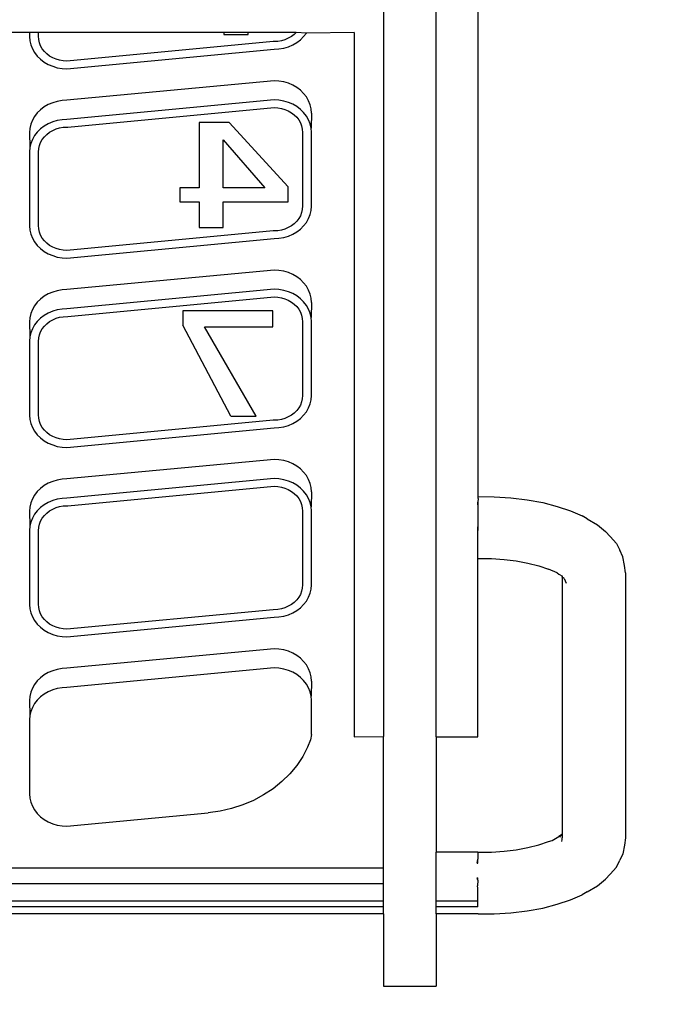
# Model space of a CAD drawing. Header units: millimetres. Extents: x 3351592 to 3400404, y -498420 to -470360.
# Tile 26 of 43: x 3359726 to 3359751, y -482243 to -482204. Entities that reach past the tile are written whole.
import ezdxf

# ---------------------------------------------------------------- set-up
doc = ezdxf.new("R2010")
doc.units = ezdxf.units.MM
doc.header["$LTSCALE"] = 3
doc.header["$MEASUREMENT"] = 0
doc.header["$PDMODE"] = 3
doc.header["$PDSIZE"] = -1
doc.layers.get('0').update_dxf_attribs({"linetype": 'CONTINUOUS'})
doc.layers.get('Defpoints').update_dxf_attribs({"linetype": 'CONTINUOUS'})
doc.layers.add('Civil-Wall-Text', color=7, linetype='CONTINUOUS', lineweight=0)
doc.layers.add('ELECTRICAL', color=7, linetype='CONTINUOUS')
doc.layers.add('Equipment', color=5, linetype='CONTINUOUS')
doc.styles.add('ARAIL', font='arial.ttf')
doc.styles.get("Standard").update_dxf_attribs({"font": 'arial.ttf'})
doc.dimstyles.new('TFS-Dim', dxfattribs={"dimtxt": 78, "dimasz": 20, "dimexe": 25, "dimexo": 25, "dimgap": 5, "dimtad": 0, "dimdec": 0, "dimzin": 0, "dimdsep": 46, "dimtxsty": 'Standard', "dimcen": 0.09, "dimclrd": 251, "dimclre": 251, "dimclrt": 251, "dimadec": 0, "dimazin": 0, "dimtfac": 1, "dimtdec": 0, "dimtofl": 0, "dimtmove": 0, "dimatfit": 3, "dimldrblk": 'DOT', "dimfxl": 0, "dimtolj": 1, "dimtzin": 0, "dimlwd": -1, "dimlwe": -1, "dimarcsym": 0})

# ---------------------------------------------------------------- blocks, each defined once
blk = doc.blocks.new('A$C80eb0365')
at = {"layer": 'Equipment'}
for p, q in [((48.824, 204.452), (50.282, 204.452)), ((48.824, 202.454), (48.824, 204.452)), ((50.282, 202.454), (50.282, 204.452)), ((48.824, 202.454), (17.668, 202.454)), ((48.824, 202.259), (17.668, 202.259)), ((48.824, 202.454), (48.824, 202.259)), ((48.824, 202.259), (48.824, 202.095)), ((51.444, 202.454), (50.282, 202.454)), ((50.282, 202.454), (50.282, 202.259)), ((51.437, 202.259), (50.282, 202.259)), ((50.282, 202.259), (50.282, 202.095)), ((51.437, 202.259), (51.437, 202.095)), ((51.444, 202.454), (51.887, 202.451)), ((51.887, 202.451), (52.354, 202.422)), ((52.354, 202.422), (52.807, 202.367)), ((52.807, 202.367), (53.238, 202.288)), ((53.238, 202.288), (53.639, 202.185)), ((48.824, 202.095), (17.668, 202.095)), ((48.824, 202.095), (48.824, 201.622)), ((51.437, 202.095), (50.282, 202.095)), ((50.282, 202.095), (50.282, 200.742)), ((51.437, 202.095), (51.437, 201.743)), ((53.639, 202.185), (54.003, 202.062)), ((54.003, 202.062), (54.323, 201.919)), ((51.437, 201.743), (51.425, 201.677)), ((54.465, 201.842), (54.323, 201.919)), ((54.465, 201.842), (54.749, 201.675)), ((48.824, 201.622), (17.668, 201.622)), ((48.824, 201.622), (48.824, 201.176)), ((51.437, 201.518), (51.423, 201.453)), ((51.423, 201.453), (51.437, 201.453)), ((51.437, 201.518), (51.425, 201.677)), ((51.437, 201.518), (51.437, 201.453)), ((54.749, 201.675), (54.975, 201.494)), ((55.104, 201.354), (54.975, 201.494)), ((17.668, 201.176), (48.824, 201.176)), ((48.824, 201.176), (48.824, 197.545)), ((55.104, 201.354), (55.275, 201.155)), ((55.275, 201.155), (55.368, 200.968)), ((51.423, 201.049), (51.437, 201.048)), ((51.423, 201.049), (51.437, 200.936)), ((51.437, 201.048), (51.437, 200.936)), ((51.437, 200.742), (51.437, 200.936)), ((55.454, 200.787), (55.368, 200.968)), ((51.437, 200.742), (50.282, 200.742)), ((50.282, 197.553), (50.282, 200.742)), ((51.437, 200.742), (51.813, 200.739)), ((51.813, 200.739), (52.163, 200.717)), ((52.163, 200.717), (52.502, 200.676)), ((52.502, 200.676), (52.825, 200.617)), ((52.825, 200.617), (53.125, 200.54)), ((55.5, 200.549), (55.454, 200.787)), ((53.125, 200.54), (53.398, 200.448)), ((53.398, 200.448), (53.495, 200.419)), ((53.495, 200.419), (53.683, 200.308)), ((53.766, 200.443), (53.771, 200.395)), ((53.771, 200.395), (53.776, 200.347)), ((53.776, 200.245), (53.776, 200.347)), ((55.529, 200.346), (55.5, 200.549)), ((55.529, 193.009), (55.529, 200.346)), ((53.766, 200.256), (53.683, 200.308)), ((53.705, 200.327), (53.766, 200.256)), ((53.766, 200.256), (53.776, 200.245)), ((53.776, 193.128), (53.776, 200.245)), ((39.328, 199.76), (39.429, 199.837)), ((39.429, 199.837), (39.542, 199.902)), ((39.542, 199.902), (39.663, 199.954)), ((39.663, 199.954), (39.791, 199.991)), ((39.791, 199.991), (39.924, 200.014)), ((39.924, 200.014), (40.059, 200.022)), ((40.059, 200.022), (43.972, 199.653)), ((39.103, 199.469), (39.163, 199.574)), ((39.163, 199.574), (39.238, 199.672)), ((39.238, 199.672), (39.328, 199.76)), ((44.298, 199.608), (43.972, 199.653)), ((44.618, 199.535), (44.298, 199.608)), ((44.928, 199.436), (44.618, 199.535)), ((39.025, 199.126), (39.034, 199.243)), ((39.034, 199.243), (39.06, 199.358)), ((39.06, 199.358), (39.103, 199.469)), ((45.225, 199.31), (44.928, 199.436)), ((45.506, 199.159), (45.225, 199.31)), ((39.025, 197.079), (39.025, 199.126)), ((45.769, 198.986), (45.506, 199.159)), ((46.011, 198.79), (45.769, 198.986)), ((46.229, 198.575), (46.011, 198.79)), ((46.421, 198.342), (46.229, 198.575)), ((46.587, 198.094), (46.421, 198.342)), ((46.723, 197.833), (46.587, 198.094)), ((46.8, 197.634), (46.723, 197.833)), ((46.828, 197.486), (46.8, 197.634)), ((46.828, 197.486), (46.828, 196.538)), ((48.009, 197.547), (48.824, 197.545)), ((48.009, 178.051), (48.009, 197.547)), ((48.824, 177.345), (48.824, 197.545)), ((50.282, 197.553), (51.437, 197.553)), ((50.282, 197.553), (50.282, 129.952)), ((51.437, 197.553), (51.437, 192.614)), ((39.034, 196.962), (39.025, 197.079)), ((39.025, 196.548), (39.034, 196.962)), ((39.06, 196.847), (39.034, 196.962)), ((39.103, 196.736), (39.06, 196.847)), ((39.034, 196.431), (39.025, 196.548)), ((39.163, 196.631), (39.103, 196.736)), ((39.238, 196.534), (39.163, 196.631)), ((39.328, 196.446), (39.238, 196.534)), ((46.828, 196.538), (46.819, 196.421)), ((39.06, 196.316), (39.034, 196.431)), ((39.103, 196.206), (39.06, 196.316)), ((39.429, 196.368), (39.328, 196.446)), ((39.542, 196.303), (39.429, 196.368)), ((39.663, 196.252), (39.542, 196.303)), ((39.791, 196.214), (39.663, 196.252)), ((46.793, 196.306), (46.749, 196.196)), ((46.819, 196.421), (46.793, 196.306)), ((46.828, 196.008), (46.819, 196.421)), ((39.163, 196.1), (39.103, 196.206)), ((39.238, 196.003), (39.163, 196.1)), ((39.328, 195.915), (39.238, 196.003)), ((39.924, 196.191), (39.791, 196.214)), ((40.059, 196.183), (39.924, 196.191)), ((45.794, 195.643), (40.059, 196.183)), ((46.614, 195.993), (46.525, 195.905)), ((46.69, 196.09), (46.614, 195.993)), ((46.749, 196.196), (46.69, 196.09)), ((46.828, 196.008), (46.819, 195.891)), ((39.429, 195.838), (39.328, 195.915)), ((39.542, 195.773), (39.429, 195.838)), ((39.663, 195.721), (39.542, 195.773)), ((39.791, 195.683), (39.663, 195.721)), ((46.19, 195.711), (46.062, 195.673)), ((46.311, 195.763), (46.19, 195.711)), ((46.424, 195.828), (46.311, 195.763)), ((46.525, 195.905), (46.424, 195.828)), ((46.793, 195.776), (46.749, 195.665)), ((46.819, 195.891), (46.793, 195.776)), ((39.924, 195.66), (39.791, 195.683)), ((40.059, 195.653), (39.924, 195.66)), ((45.794, 195.112), (40.059, 195.653)), ((45.929, 195.65), (45.794, 195.643)), ((46.062, 195.673), (45.929, 195.65)), ((46.614, 195.462), (46.525, 195.374)), ((46.69, 195.56), (46.614, 195.462)), ((46.749, 195.665), (46.69, 195.56)), ((46.19, 195.18), (46.062, 195.143)), ((46.311, 195.232), (46.19, 195.18)), ((46.424, 195.297), (46.311, 195.232)), ((46.525, 195.374), (46.424, 195.297)), ((45.929, 195.12), (45.794, 195.112)), ((46.062, 195.143), (45.929, 195.12)), ((39.429, 194.596), (39.542, 194.661)), ((39.542, 194.661), (39.663, 194.713)), ((39.663, 194.713), (39.791, 194.75)), ((39.791, 194.75), (39.924, 194.773)), ((39.924, 194.773), (40.059, 194.781)), ((40.059, 194.781), (45.794, 194.24)), ((39.103, 194.228), (39.163, 194.333)), ((39.163, 194.333), (39.238, 194.43)), ((39.238, 194.43), (39.328, 194.518)), ((39.328, 194.518), (39.429, 194.596)), ((39.5, 194.369), (39.432, 194.302)), ((39.578, 194.428), (39.5, 194.369)), ((39.664, 194.477), (39.578, 194.428)), ((39.757, 194.517), (39.664, 194.477)), ((39.854, 194.546), (39.757, 194.517)), ((39.956, 194.563), (39.854, 194.546)), ((40.054, 194.569), (39.956, 194.563)), ((45.773, 194.03), (40.054, 194.569)), ((39.034, 194.002), (39.06, 194.117)), ((39.06, 194.117), (39.103, 194.228)), ((39.296, 194.062), (39.276, 193.974)), ((39.329, 194.147), (39.296, 194.062)), ((39.375, 194.227), (39.329, 194.147)), ((39.432, 194.302), (39.375, 194.227)), ((45.794, 194.24), (45.929, 194.232)), ((45.929, 194.232), (46.062, 194.21)), ((46.062, 194.21), (46.19, 194.172)), ((46.19, 194.172), (46.311, 194.12)), ((46.311, 194.12), (46.424, 194.055)), ((39.025, 193.885), (39.034, 194.002)), ((39.025, 191.838), (39.025, 193.885)), ((39.276, 193.974), (39.269, 193.878)), ((39.269, 193.878), (39.269, 191.845)), ((45.897, 194.023), (45.773, 194.03)), ((45.998, 194.005), (45.897, 194.023)), ((46.096, 193.976), (45.998, 194.005)), ((46.189, 193.937), (46.096, 193.976)), ((46.275, 193.887), (46.189, 193.937)), ((46.352, 193.828), (46.275, 193.887)), ((46.421, 193.761), (46.352, 193.828)), ((46.424, 194.055), (46.525, 193.978)), ((46.525, 193.978), (46.614, 193.89)), ((46.614, 193.89), (46.69, 193.792)), ((46.69, 193.792), (46.749, 193.687)), ((46.478, 193.687), (46.421, 193.761)), ((46.524, 193.606), (46.478, 193.687)), ((46.557, 193.522), (46.524, 193.606)), ((46.577, 193.434), (46.557, 193.522)), ((46.749, 193.687), (46.793, 193.576)), ((46.793, 193.576), (46.819, 193.461)), ((46.584, 193.338), (46.577, 193.434)), ((46.584, 191.304), (46.584, 193.338)), ((46.819, 193.461), (46.828, 193.345)), ((46.828, 193.345), (46.828, 191.297)), ((53.833, 193.167), (53.881, 193.293)), ((53.637, 193.014), (53.398, 192.907)), ((53.637, 193.014), (53.683, 193.047)), ((53.683, 193.047), (53.78, 193.101)), ((53.805, 193.145), (53.776, 193.128)), ((53.776, 193.128), (53.78, 193.101)), ((53.833, 193.167), (53.805, 193.145)), ((55.529, 193.009), (55.5, 192.807)), ((52.502, 192.679), (52.825, 192.738)), ((52.825, 192.738), (53.125, 192.815)), ((53.125, 192.815), (53.398, 192.907)), ((55.5, 192.807), (55.454, 192.568)), ((51.437, 192.614), (51.813, 192.616)), ((51.437, 192.614), (51.437, 191.837)), ((51.813, 192.616), (52.163, 192.638)), ((52.163, 192.638), (52.502, 192.679)), ((55.454, 192.568), (55.368, 192.387)), ((55.104, 192.001), (55.275, 192.2)), ((55.275, 192.2), (55.368, 192.387)), ((55.104, 192.001), (54.975, 191.862)), ((39.034, 191.721), (39.025, 191.838)), ((39.025, 191.307), (39.034, 191.721)), ((39.06, 191.606), (39.034, 191.721)), ((39.269, 191.845), (39.276, 191.748)), ((39.276, 191.748), (39.296, 191.661)), ((39.296, 191.661), (39.329, 191.576)), ((51.437, 191.837), (51.451, 191.613)), ((51.437, 191.613), (51.437, 191.837)), ((51.451, 191.613), (51.437, 191.613)), ((51.451, 191.613), (51.451, 191.208)), ((54.465, 191.513), (54.749, 191.68)), ((54.749, 191.68), (54.975, 191.862)), ((39.103, 191.495), (39.06, 191.606)), ((39.163, 191.39), (39.103, 191.495)), ((39.238, 191.293), (39.163, 191.39)), ((39.329, 191.576), (39.375, 191.496)), ((39.375, 191.496), (39.432, 191.421)), ((39.432, 191.421), (39.5, 191.354)), ((39.5, 191.354), (39.578, 191.295)), ((54.003, 191.293), (54.323, 191.436)), ((54.465, 191.513), (54.323, 191.436)), ((39.034, 191.19), (39.025, 191.307)), ((39.06, 191.075), (39.034, 191.19)), ((39.103, 190.964), (39.06, 191.075)), ((39.328, 191.204), (39.238, 191.293)), ((39.429, 191.127), (39.328, 191.204)), ((39.542, 191.062), (39.429, 191.127)), ((39.663, 191.01), (39.542, 191.062)), ((39.578, 191.295), (39.664, 191.245)), ((39.664, 191.245), (39.757, 191.206)), ((39.757, 191.206), (39.854, 191.177)), ((39.854, 191.177), (39.956, 191.16)), ((39.956, 191.16), (40.08, 191.153)), ((40.08, 191.153), (45.799, 190.614)), ((46.524, 191.035), (46.557, 191.12)), ((46.557, 191.12), (46.577, 191.208)), ((46.577, 191.208), (46.584, 191.304)), ((46.793, 191.065), (46.749, 190.954)), ((46.819, 191.18), (46.793, 191.065)), ((46.828, 191.297), (46.819, 191.18)), ((46.828, 190.766), (46.819, 191.18)), ((51.451, 191.208), (51.437, 191.208)), ((51.437, 191.056), (51.437, 191.208)), ((51.451, 191.208), (51.437, 191.056)), ((52.807, 190.988), (53.238, 191.067)), ((53.238, 191.067), (53.639, 191.17)), ((53.639, 191.17), (54.003, 191.293)), ((39.163, 190.859), (39.103, 190.964)), ((39.238, 190.762), (39.163, 190.859)), ((39.791, 190.973), (39.663, 191.01)), ((39.924, 190.95), (39.791, 190.973)), ((40.059, 190.942), (39.924, 190.95)), ((45.794, 190.402), (40.059, 190.942)), ((46.275, 190.755), (46.352, 190.814)), ((46.352, 190.814), (46.421, 190.881)), ((46.421, 190.881), (46.478, 190.955)), ((46.478, 190.955), (46.524, 191.035)), ((46.69, 190.849), (46.614, 190.752)), ((46.749, 190.954), (46.69, 190.849)), ((51.447, 190.951), (51.437, 191.056)), ((51.444, 190.901), (51.437, 128.952)), ((51.447, 190.951), (51.444, 190.901)), ((51.444, 190.901), (51.887, 190.904)), ((51.887, 190.904), (52.354, 190.934)), ((52.354, 190.934), (52.807, 190.988)), ((39.328, 190.674), (39.238, 190.762)), ((39.429, 190.597), (39.328, 190.674)), ((39.542, 190.532), (39.429, 190.597)), ((39.663, 190.48), (39.542, 190.532)), ((45.799, 190.614), (45.897, 190.619)), ((45.897, 190.619), (45.998, 190.637)), ((45.998, 190.637), (46.096, 190.665)), ((46.096, 190.665), (46.189, 190.705)), ((46.189, 190.705), (46.275, 190.755)), ((46.311, 190.522), (46.19, 190.47)), ((46.424, 190.587), (46.311, 190.522)), ((46.525, 190.664), (46.424, 190.587)), ((46.614, 190.752), (46.525, 190.664)), ((46.793, 190.535), (46.749, 190.424)), ((46.819, 190.65), (46.793, 190.535)), ((46.828, 190.766), (46.819, 190.65)), ((39.791, 190.442), (39.663, 190.48)), ((39.924, 190.419), (39.791, 190.442)), ((40.059, 190.412), (39.924, 190.419)), ((45.794, 189.871), (40.059, 190.412)), ((45.929, 190.409), (45.794, 190.402)), ((46.062, 190.432), (45.929, 190.409)), ((46.19, 190.47), (46.062, 190.432)), ((46.69, 190.319), (46.614, 190.221)), ((46.749, 190.424), (46.69, 190.319)), ((46.311, 189.991), (46.19, 189.939)), ((46.424, 190.056), (46.311, 189.991)), ((46.525, 190.133), (46.424, 190.056)), ((46.614, 190.221), (46.525, 190.133)), ((45.929, 189.879), (45.794, 189.871)), ((46.062, 189.901), (45.929, 189.879)), ((46.19, 189.939), (46.062, 189.901)), ((39.542, 189.42), (39.663, 189.471)), ((39.663, 189.471), (39.791, 189.509)), ((39.791, 189.509), (39.924, 189.532)), ((39.924, 189.532), (40.059, 189.54)), ((40.059, 189.54), (45.794, 188.999)), ((39.163, 189.092), (39.238, 189.189)), ((39.238, 189.189), (39.328, 189.277)), ((39.328, 189.277), (39.429, 189.354)), ((39.429, 189.354), (39.542, 189.42)), ((39.578, 189.187), (39.5, 189.128)), ((39.664, 189.236), (39.578, 189.187)), ((39.757, 189.276), (39.664, 189.236)), ((39.854, 189.305), (39.757, 189.276)), ((39.956, 189.322), (39.854, 189.305)), ((40.054, 189.328), (39.956, 189.322)), ((45.773, 188.788), (40.054, 189.328)), ((39.06, 188.876), (39.103, 188.987)), ((39.103, 188.987), (39.163, 189.092)), ((39.329, 188.906), (39.296, 188.821)), ((39.375, 188.986), (39.329, 188.906)), ((39.432, 189.06), (39.375, 188.986)), ((39.5, 189.128), (39.432, 189.06)), ((45.794, 188.999), (45.929, 188.991)), ((45.929, 188.991), (46.062, 188.968)), ((46.062, 188.968), (46.19, 188.931)), ((46.19, 188.931), (46.311, 188.879)), ((39.025, 188.644), (39.034, 188.761)), ((39.025, 186.597), (39.025, 188.644)), ((39.034, 188.761), (39.06, 188.876)), ((39.276, 188.733), (39.269, 188.637)), ((39.269, 188.637), (39.269, 186.603)), ((39.296, 188.821), (39.276, 188.733)), ((44.595, 188.675), (43.272, 186.158)), ((45.297, 188.675), (43.871, 186.2)), ((44.595, 188.675), (45.297, 188.675)), ((45.897, 188.781), (45.773, 188.788)), ((45.998, 188.764), (45.897, 188.781)), ((46.096, 188.735), (45.998, 188.764)), ((46.189, 188.696), (46.096, 188.735)), ((46.275, 188.646), (46.189, 188.696)), ((46.352, 188.587), (46.275, 188.646)), ((46.311, 188.879), (46.424, 188.814)), ((46.424, 188.814), (46.525, 188.737)), ((46.525, 188.737), (46.614, 188.649)), ((46.614, 188.649), (46.69, 188.551)), ((46.421, 188.52), (46.352, 188.587)), ((46.478, 188.445), (46.421, 188.52)), ((46.524, 188.365), (46.478, 188.445)), ((46.557, 188.28), (46.524, 188.365)), ((46.69, 188.551), (46.749, 188.446)), ((46.749, 188.446), (46.793, 188.335)), ((46.577, 188.193), (46.557, 188.28)), ((46.584, 188.097), (46.577, 188.193)), ((46.584, 186.063), (46.584, 188.097)), ((46.793, 188.335), (46.819, 188.22)), ((46.819, 188.22), (46.828, 188.103)), ((46.828, 188.103), (46.828, 186.056)), ((39.034, 186.48), (39.025, 186.597)), ((39.025, 186.066), (39.034, 186.48)), ((39.06, 186.365), (39.034, 186.48)), ((39.269, 186.603), (39.276, 186.507)), ((39.276, 186.507), (39.296, 186.42)), ((39.103, 186.254), (39.06, 186.365)), ((39.163, 186.149), (39.103, 186.254)), ((39.296, 186.42), (39.329, 186.335)), ((39.329, 186.335), (39.375, 186.255)), ((39.375, 186.255), (39.432, 186.18)), ((39.432, 186.18), (39.5, 186.113)), ((43.272, 185.762), (43.272, 186.158)), ((43.871, 186.2), (45.758, 186.2)), ((45.758, 186.2), (45.758, 185.762)), ((39.034, 185.949), (39.025, 186.066)), ((39.06, 185.834), (39.034, 185.949)), ((39.238, 186.051), (39.163, 186.149)), ((39.328, 185.963), (39.238, 186.051)), ((39.429, 185.886), (39.328, 185.963)), ((39.542, 185.821), (39.429, 185.886)), ((39.5, 186.113), (39.578, 186.054)), ((39.578, 186.054), (39.664, 186.004)), ((39.664, 186.004), (39.757, 185.965)), ((39.757, 185.965), (39.854, 185.936)), ((39.854, 185.936), (39.956, 185.919)), ((39.956, 185.919), (40.08, 185.911)), ((40.08, 185.911), (45.799, 185.372)), ((46.557, 185.879), (46.577, 185.967)), ((46.577, 185.967), (46.584, 186.063)), ((46.819, 185.939), (46.793, 185.824)), ((46.828, 186.056), (46.819, 185.939)), ((46.828, 185.525), (46.819, 185.939)), ((39.103, 185.723), (39.06, 185.834)), ((39.163, 185.618), (39.103, 185.723)), ((39.238, 185.521), (39.163, 185.618)), ((39.663, 185.769), (39.542, 185.821)), ((39.791, 185.732), (39.663, 185.769)), ((39.924, 185.709), (39.791, 185.732)), ((40.059, 185.701), (39.924, 185.709)), ((45.794, 185.16), (40.059, 185.701)), ((45.758, 185.762), (43.272, 185.762)), ((46.352, 185.572), (46.421, 185.64)), ((46.421, 185.64), (46.478, 185.714)), ((46.478, 185.714), (46.524, 185.794)), ((46.524, 185.794), (46.557, 185.879)), ((46.749, 185.713), (46.69, 185.608)), ((46.793, 185.824), (46.749, 185.713)), ((39.328, 185.433), (39.238, 185.521)), ((39.429, 185.355), (39.328, 185.433)), ((39.542, 185.29), (39.429, 185.355)), ((45.799, 185.372), (45.897, 185.378)), ((45.897, 185.378), (45.998, 185.395)), ((45.998, 185.395), (46.096, 185.424)), ((46.096, 185.424), (46.189, 185.464)), ((46.189, 185.464), (46.275, 185.513)), ((46.275, 185.513), (46.352, 185.572)), ((46.424, 185.345), (46.311, 185.28)), ((46.525, 185.423), (46.424, 185.345)), ((46.614, 185.511), (46.525, 185.423)), ((46.69, 185.608), (46.614, 185.511)), ((46.819, 185.408), (46.793, 185.293)), ((46.828, 185.525), (46.819, 185.408)), ((39.663, 185.239), (39.542, 185.29)), ((39.791, 185.201), (39.663, 185.239)), ((39.924, 185.178), (39.791, 185.201)), ((40.059, 185.17), (39.924, 185.178)), ((45.794, 184.63), (40.059, 185.17)), ((45.929, 185.168), (45.794, 185.16)), ((46.062, 185.191), (45.929, 185.168)), ((46.19, 185.229), (46.062, 185.191)), ((46.311, 185.28), (46.19, 185.229)), ((46.69, 185.078), (46.614, 184.98)), ((46.749, 185.183), (46.69, 185.078)), ((46.793, 185.293), (46.749, 185.183)), ((46.424, 184.815), (46.311, 184.75)), ((46.525, 184.892), (46.424, 184.815)), ((46.614, 184.98), (46.525, 184.892)), ((45.929, 184.637), (45.794, 184.63)), ((46.062, 184.66), (45.929, 184.637)), ((46.19, 184.698), (46.062, 184.66)), ((46.311, 184.75), (46.19, 184.698)), ((39.663, 184.23), (39.791, 184.268)), ((39.791, 184.268), (39.924, 184.291)), ((39.924, 184.291), (40.059, 184.298)), ((40.059, 184.298), (45.794, 183.758)), ((39.238, 183.948), (39.328, 184.036)), ((39.328, 184.036), (39.429, 184.113)), ((39.429, 184.113), (39.542, 184.178)), ((39.542, 184.178), (39.663, 184.23)), ((39.664, 183.995), (39.578, 183.945)), ((39.757, 184.035), (39.664, 183.995)), ((39.854, 184.063), (39.757, 184.035)), ((39.956, 184.081), (39.854, 184.063)), ((40.054, 184.086), (39.956, 184.081)), ((45.773, 183.547), (40.054, 184.086)), ((39.06, 183.635), (39.103, 183.746)), ((39.103, 183.746), (39.163, 183.851)), ((39.163, 183.851), (39.238, 183.948)), ((39.375, 183.745), (39.329, 183.665)), ((39.432, 183.819), (39.375, 183.745)), ((39.5, 183.886), (39.432, 183.819)), ((39.578, 183.945), (39.5, 183.886)), ((45.794, 183.758), (45.929, 183.75)), ((45.929, 183.75), (46.062, 183.727)), ((46.062, 183.727), (46.19, 183.69)), ((39.025, 183.403), (39.034, 183.52)), ((39.034, 183.52), (39.06, 183.635)), ((39.276, 183.492), (39.269, 183.396)), ((39.296, 183.58), (39.276, 183.492)), ((39.329, 183.665), (39.296, 183.58)), ((43.72, 182.741), (43.72, 183.455)), ((43.72, 183.455), (44.389, 183.455)), ((44.389, 183.455), (44.389, 182.741)), ((45.897, 183.54), (45.773, 183.547)), ((45.998, 183.523), (45.897, 183.54)), ((46.096, 183.494), (45.998, 183.523)), ((46.189, 183.454), (46.096, 183.494)), ((46.275, 183.405), (46.189, 183.454)), ((46.19, 183.69), (46.311, 183.638)), ((46.311, 183.638), (46.424, 183.573)), ((46.424, 183.573), (46.525, 183.495)), ((46.525, 183.495), (46.614, 183.407)), ((39.025, 181.355), (39.025, 183.403)), ((39.269, 183.396), (39.269, 181.362)), ((46.352, 183.346), (46.275, 183.405)), ((46.421, 183.279), (46.352, 183.346)), ((46.478, 183.204), (46.421, 183.279)), ((46.524, 183.124), (46.478, 183.204)), ((46.614, 183.407), (46.69, 183.31)), ((46.69, 183.31), (46.749, 183.205)), ((46.749, 183.205), (46.793, 183.094)), ((46.557, 183.039), (46.524, 183.124)), ((46.577, 182.951), (46.557, 183.039)), ((46.584, 182.855), (46.577, 182.951)), ((46.793, 183.094), (46.819, 182.979)), ((46.819, 182.979), (46.828, 182.862)), ((43.189, 182.349), (43.189, 182.741)), ((43.189, 182.741), (43.72, 182.741)), ((44.389, 182.741), (46.187, 182.741)), ((46.187, 182.741), (46.187, 182.329)), ((46.584, 180.822), (46.584, 182.855)), ((46.828, 182.862), (46.828, 180.815)), ((43.72, 182.349), (43.189, 182.349)), ((43.72, 180.542), (43.72, 182.349)), ((44.389, 181.027), (45.541, 182.349)), ((45.541, 182.349), (44.389, 182.349)), ((44.389, 182.349), (44.389, 181.027)), ((46.187, 182.329), (44.552, 180.542)), ((39.034, 181.238), (39.025, 181.355)), ((39.269, 181.362), (39.276, 181.266)), ((39.276, 181.266), (39.296, 181.178)), ((39.025, 180.825), (39.034, 181.238)), ((39.06, 181.124), (39.034, 181.238)), ((39.103, 181.013), (39.06, 181.124)), ((39.163, 180.908), (39.103, 181.013)), ((39.296, 181.178), (39.329, 181.094)), ((39.329, 181.094), (39.375, 181.013)), ((39.375, 181.013), (39.432, 180.939)), ((39.034, 180.708), (39.025, 180.825)), ((39.06, 180.593), (39.034, 180.708)), ((39.238, 180.81), (39.163, 180.908)), ((39.328, 180.722), (39.238, 180.81)), ((39.429, 180.645), (39.328, 180.722)), ((39.432, 180.939), (39.5, 180.872)), ((39.5, 180.872), (39.578, 180.813)), ((39.578, 180.813), (39.664, 180.763)), ((39.664, 180.763), (39.757, 180.724)), ((39.757, 180.724), (39.854, 180.695)), ((46.557, 180.638), (46.577, 180.725)), ((46.577, 180.725), (46.584, 180.822)), ((46.828, 180.815), (46.819, 180.698)), ((39.103, 180.482), (39.06, 180.593)), ((39.163, 180.377), (39.103, 180.482)), ((39.542, 180.58), (39.429, 180.645)), ((39.663, 180.528), (39.542, 180.58)), ((39.791, 180.49), (39.663, 180.528)), ((39.924, 180.468), (39.791, 180.49)), ((39.854, 180.695), (39.956, 180.677)), ((40.059, 180.46), (39.924, 180.468)), ((39.956, 180.677), (40.08, 180.67)), ((45.794, 179.919), (40.059, 180.46)), ((40.08, 180.67), (45.799, 180.131)), ((44.552, 180.542), (43.72, 180.542)), ((46.421, 180.398), (46.478, 180.473)), ((46.478, 180.473), (46.524, 180.553)), ((46.524, 180.553), (46.557, 180.638)), ((46.749, 180.472), (46.69, 180.367)), ((46.793, 180.583), (46.749, 180.472)), ((46.819, 180.698), (46.793, 180.583)), ((46.828, 180.284), (46.819, 180.698)), ((39.238, 180.28), (39.163, 180.377)), ((39.328, 180.192), (39.238, 180.28)), ((39.429, 180.114), (39.328, 180.192)), ((45.998, 180.154), (46.096, 180.183)), ((46.096, 180.183), (46.189, 180.222)), ((46.189, 180.222), (46.275, 180.272)), ((46.275, 180.272), (46.352, 180.331)), ((46.352, 180.331), (46.421, 180.398)), ((46.525, 180.182), (46.424, 180.104)), ((46.614, 180.27), (46.525, 180.182)), ((46.69, 180.367), (46.614, 180.27)), ((46.819, 180.167), (46.793, 180.052)), ((46.828, 180.284), (46.819, 180.167)), ((39.542, 180.049), (39.429, 180.114)), ((39.663, 179.997), (39.542, 180.049)), ((39.791, 179.96), (39.663, 179.997)), ((39.924, 179.937), (39.791, 179.96)), ((40.059, 179.929), (39.924, 179.937)), ((45.794, 179.389), (40.059, 179.929)), ((45.929, 179.927), (45.794, 179.919)), ((45.799, 180.131), (45.897, 180.137)), ((45.897, 180.137), (45.998, 180.154)), ((46.062, 179.95), (45.929, 179.927)), ((46.19, 179.987), (46.062, 179.95)), ((46.311, 180.039), (46.19, 179.987)), ((46.424, 180.104), (46.311, 180.039)), ((46.749, 179.941), (46.69, 179.836)), ((46.793, 180.052), (46.749, 179.941)), ((46.525, 179.651), (46.424, 179.574)), ((46.614, 179.739), (46.525, 179.651)), ((46.69, 179.836), (46.614, 179.739)), ((45.929, 179.396), (45.794, 179.389)), ((46.062, 179.419), (45.929, 179.396)), ((46.19, 179.457), (46.062, 179.419)), ((46.311, 179.509), (46.19, 179.457)), ((46.424, 179.574), (46.311, 179.509)), ((39.328, 178.795), (39.429, 178.872)), ((39.429, 178.872), (39.542, 178.937)), ((39.542, 178.937), (39.663, 178.989)), ((39.663, 178.989), (39.791, 179.027)), ((39.854, 178.822), (39.757, 178.793)), ((39.791, 179.027), (39.924, 179.05)), ((39.956, 178.84), (39.854, 178.822)), ((39.924, 179.05), (40.059, 179.057)), ((40.054, 178.845), (39.956, 178.84)), ((45.773, 178.306), (40.054, 178.845)), ((40.059, 179.057), (45.794, 178.517)), ((39.103, 178.504), (39.163, 178.609)), ((39.163, 178.609), (39.238, 178.707)), ((39.238, 178.707), (39.328, 178.795)), ((39.432, 178.578), (39.375, 178.504)), ((39.5, 178.645), (39.432, 178.578)), ((39.578, 178.704), (39.5, 178.645)), ((39.664, 178.754), (39.578, 178.704)), ((39.757, 178.793), (39.664, 178.754)), ((39.025, 178.162), (39.034, 178.279)), ((39.034, 178.279), (39.06, 178.393)), ((39.06, 178.393), (39.103, 178.504)), ((39.296, 178.339), (39.276, 178.251)), ((39.329, 178.423), (39.296, 178.339)), ((39.375, 178.504), (39.329, 178.423)), ((45.897, 178.299), (45.773, 178.306)), ((45.794, 178.517), (45.929, 178.509)), ((45.998, 178.282), (45.897, 178.299)), ((45.929, 178.509), (46.062, 178.486)), ((46.096, 178.253), (45.998, 178.282)), ((46.062, 178.486), (46.19, 178.448)), ((46.189, 178.213), (46.096, 178.253)), ((46.19, 178.448), (46.311, 178.397)), ((46.311, 178.397), (46.424, 178.331)), ((46.424, 178.331), (46.525, 178.254)), ((46.525, 178.254), (46.614, 178.166)), ((39.025, 178.051), (37.148, 178.051)), ((39.025, 178.051), (39.025, 178.162)), ((39.269, 178.051), (39.025, 178.051)), ((39.276, 178.251), (39.269, 178.155)), ((39.269, 178.155), (39.269, 178.051)), ((44.402, 178.051), (39.269, 178.051)), ((44.402, 178.111), (45.078, 178.111)), ((44.402, 178.051), (44.402, 178.111)), ((45.078, 178.051), (44.402, 178.051)), ((45.078, 178.111), (45.078, 178.051)), ((46.407, 178.051), (45.078, 178.051)), ((46.275, 178.164), (46.189, 178.213)), ((46.352, 178.105), (46.275, 178.164)), ((46.407, 178.051), (46.352, 178.105)), ((46.69, 178.069), (46.407, 178.051)), ((46.614, 178.166), (46.69, 178.069)), ((46.69, 178.069), (46.7, 178.051)), ((48.009, 178.051), (46.69, 178.069))]:
    blk.add_line(p, q, dxfattribs=at)
blk = doc.blocks.new('*D216')
at = {"layer": 'Civil-Wall-Text', "color": 251, "ltscale": 3}
for p, q in [((3359159, -482459.981), (3359159, -482127.331)), ((3360288.624, -482395), (3360288.624, -482127.331)), ((3359179, -482152.331), (3359453.181, -482152.331)), ((3360268.624, -482152.331), (3359994.443, -482152.331))]:
    blk.add_line(p, q, dxfattribs=at)
for points in [[(3359179, -482148.997), (3359179, -482155.664), (3359159, -482152.331)], [(3360268.624, -482148.997), (3360268.624, -482155.664), (3360288.624, -482152.331)]]:
    blk.add_solid(points, dxfattribs=at)
at = {"layer": 'Defpoints', "color": 0, "ltscale": 3}
for p in [(3359159, -482152.331), (3360288.624, -482420), (3359159, -482484.981)]:
    blk.add_point(p, dxfattribs=at)
at = {"layer": 'Civil-Wall-Text', "color": 251, "ltscale": 3, "insert": (3359723.812, -482152.331), "char_height": 78, "attachment_point": 5}
blk.add_mtext('\\A1;1130 [3\'-9"]', dxfattribs=at)
blk = doc.blocks.new('_Dot')
at = {"color": 0, "linetype": 'ByBlock', "lineweight": -2}
blk.add_line((-0.5, 0), (-1, 0), dxfattribs=at)
at = {"color": 0, "linetype": 'ByBlock', "lineweight": 0, "const_width": 0.5}
blk.add_lwpolyline([(-0.25, 0, 1), (0.25, 0, 1)], format="xyb", close=True, dxfattribs=at)
blk = doc.blocks.new('*D225')
at = {"layer": 'Defpoints', "color": 0, "ltscale": 3}
for p in [(3360288.624, -482174.402), (3360288.624, -482340.513), (3359961.784, -482401.105)]:
    blk.add_point(p, dxfattribs=at)
at = {"layer": 'ELECTRICAL', "color": 251, "ltscale": 3}
for p, q in [((3360057.301, -481980.403), (3360047.301, -481980.403)), ((3360125.204, -482174.402), (3360057.301, -481980.403)), ((3359961.784, -482376.105), (3359961.784, -482149.402)), ((3360288.624, -482315.513), (3360288.624, -482149.402)), ((3359981.784, -482174.402), (3360268.624, -482174.402))]:
    blk.add_line(p, q, dxfattribs=at)
for points in [[(3359981.784, -482171.069), (3359981.784, -482177.736), (3359961.784, -482174.402)], [(3360268.624, -482171.069), (3360268.624, -482177.736), (3360288.624, -482174.402)]]:
    blk.add_solid(points, dxfattribs=at)
at = {"layer": 'ELECTRICAL', "color": 251, "ltscale": 3, "insert": (3359803.327, -481980.403), "char_height": 78, "attachment_point": 5}
blk.add_mtext('\\A1;327 [1\'-1"]', dxfattribs=at)

msp = doc.modelspace()

# ---------------------------------------------------------------- block references
at = {"layer": 'Equipment', "xscale": -1.433887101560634, "yscale": 1.433887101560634, "zscale": 1.433887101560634, "rotation": 180}
msp.add_blockref('A$C80eb0365', (3359670.514, -481949.549), dxfattribs=at)

# ---------------------------------------------------------------- texts
at = {"layer": 'ELECTRICAL', "color": 7, "insert": (3358823.13, -482070.747, 0), "char_height": 45, "width": 1008.38913, "attachment_point": 1, "style": 'ARAIL'}
msp.add_mtext('{\\fBookman Old Style|b0|i0|c0|p18;1Nos.32Amp.Metal Clad\\P& 3Nos.5/15Amp. Switch Socket @ 450mmHt.FFL.}', dxfattribs=at)

# ---------------------------------------------------------------- dimensions: what is measured, and where the dimension line sits
at = {"layer": 'Civil-Wall-Text', "ltscale": 3}
dim = msp.add_linear_dim(base=(3359159, -482152.331), p1=(3360288.624, -482420), p2=(3359159, -482484.981), dimstyle='TFS-Dim', dxfattribs=at)
dim.commit()
dim.dimension.update_dxf_attribs({"geometry": '*D216', "text_midpoint": (3359723.812, -482152.331)})
at = {"layer": 'ELECTRICAL', "color": 1, "ltscale": 3}
dim = msp.add_linear_dim(base=(3360288.624, -482174.402), p1=(3359961.784, -482401.105), p2=(3360288.624, -482340.513), dimstyle='TFS-Dim', override={"dimtmove": 1}, dxfattribs=at)
dim.commit()
dim.dimension.update_dxf_attribs({"geometry": '*D225', "text_midpoint": (3360042.301, -481980.403), "dimtype": 160})

# ---------------------------------------------------------------- leaders
at = {"layer": 'ELECTRICAL', "ltscale": 3}
msp.add_leader([(3359961.784, -482401.105), (3359644.219, -482207.67), (3358817.892, -482207.67)], dimstyle='TFS-Dim', override={"dimgap": 5, "dimtad": 0}, dxfattribs=at)

doc.saveas('drawing.dxf')
